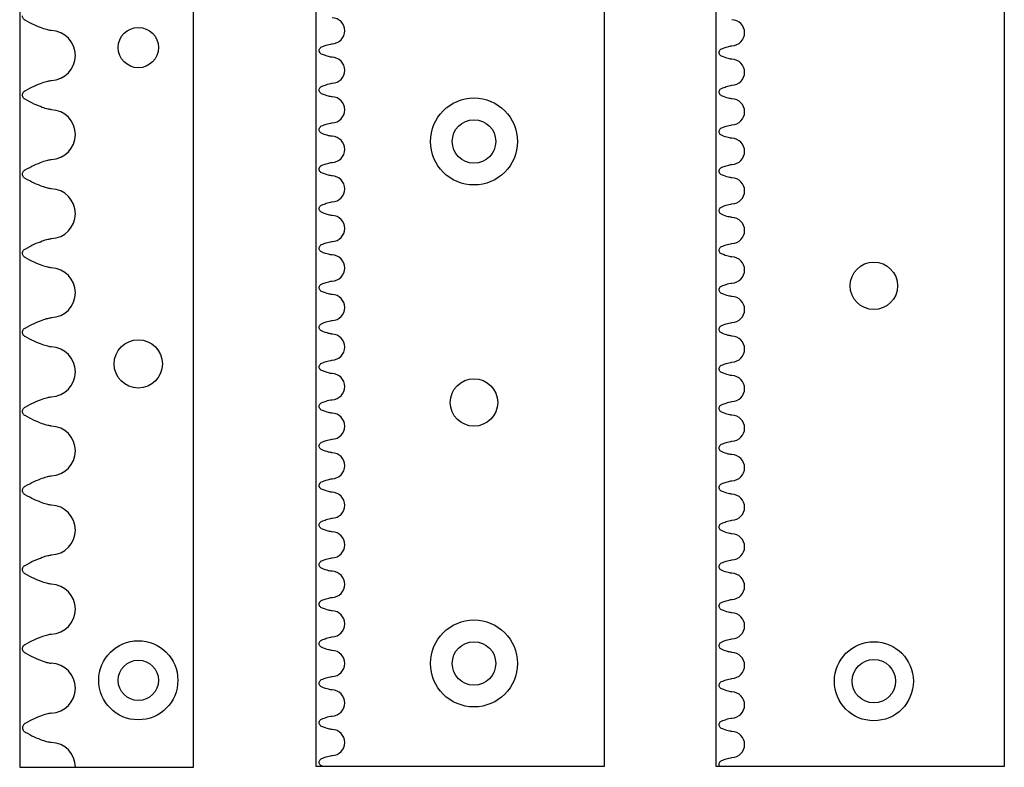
# Model space of a CAD drawing. Header units: millimetres. Extents: x -170 to -37, y -3 to 363.
# Tile 1 of 4: x -162 to -37, y -3 to 91. Entities that reach past the tile are written whole.
import ezdxf

# ---------------------------------------------------------------- set-up
doc = ezdxf.new("R2010")
doc.units = ezdxf.units.MM
doc.layers.get('0').update_dxf_attribs({"linetype": 'CONTINUOUS'})

msp = doc.modelspace()

# ---------------------------------------------------------------- linework, layer by layer
for p, q in [((-37.09, -3.21), (-37.09, 319.54)), ((-139.63, -3.34), (-139.63, 178.66)), ((-87.67, -3.21), (-87.67, 154.79)), ((-154.59, -3.34), (-139.63, -3.34)), ((-123.35, -3.21), (-87.67, -3.21)), ((-73.1, -3.21), (-37.09, -3.21))]:
    msp.add_line(p, q)
for points in [[(-37.09, -3.21), (-37.09, 319.54), (-73.59, 319.54), (-73.59, -3.21)], [(-139.63, 178.66), (-161.63, 178.66), (-161.63, -3.34), (-139.63, -3.34)], [(-124.17, -3.21), (-87.67, -3.21), (-87.67, 154.79), (-124.17, 154.79)]]:
    msp.add_lwpolyline(points, close=True)
for centre, radius in [((-146.63, 87.66), 2.55), ((-146.63, 87.66), 2.55), ((-104.17, 75.79), 5.5), ((-104.17, 75.79), 2.75), ((-53.59, 57.54), 3), ((-53.59, 57.54), 3), ((-146.63, 47.66), 3.05), ((-146.63, 47.66), 3.05), ((-104.17, 42.79), 3), ((-104.17, 42.79), 3), ((-104.17, 9.79), 5.5), ((-146.63, 7.66), 5), ((-104.17, 9.79), 2.75), ((-53.59, 7.54), 5), ((-146.63, 7.66), 2.55), ((-53.59, 7.54), 2.75)]:
    msp.add_circle(centre, radius)
for centre, radius, start, end in [((-122.17, 89.79), 1.65, -88.1989, 88.1989), ((-71.59, 89.54), 1.65, -88.1989, 88.1989), ((-157.74, 86.66), 3.15, -87.9728, 87.9728), ((-122.17, 84.79), 1.65, -88.1989, 88.1989), ((-71.59, 84.54), 1.65, -88.1989, 88.1989), ((-122.17, 79.79), 1.65, -88.1989, 88.1989), ((-71.59, 79.54), 1.65, -88.1989, 88.1989), ((-157.74, 76.66), 3.15, -87.9728, 87.9728), ((-122.17, 74.79), 1.65, -88.1989, 88.1989), ((-71.59, 74.54), 1.65, -88.1989, 88.1989), ((-122.17, 69.79), 1.65, -88.1989, 88.1989), ((-71.59, 69.54), 1.65, -88.1989, 88.1989), ((-157.74, 66.66), 3.15, -87.9728, 87.9728), ((-122.17, 64.79), 1.65, -88.1989, 88.1989), ((-71.59, 64.54), 1.65, -88.1989, 88.1989), ((-122.17, 59.79), 1.65, -88.1989, 88.1989), ((-71.59, 59.54), 1.65, -88.1989, 88.1989), ((-157.74, 56.66), 3.15, -87.9728, 87.9728), ((-122.17, 54.79), 1.65, -88.1989, 88.1989), ((-71.59, 54.54), 1.65, -88.1989, 88.1989), ((-122.17, 49.79), 1.65, -88.1989, 88.1989), ((-71.59, 49.54), 1.65, -88.1989, 88.1989), ((-157.74, 46.66), 3.15, -87.9728, 87.9728), ((-122.17, 44.79), 1.65, -88.1989, 88.1989), ((-71.59, 44.54), 1.65, -88.1989, 88.1989), ((-122.17, 39.79), 1.65, -88.1989, 88.1989), ((-71.59, 39.54), 1.65, -88.1989, 88.1989), ((-157.74, 36.66), 3.15, -87.9728, 87.9728), ((-122.17, 34.79), 1.65, -88.1989, 88.1989), ((-71.59, 34.54), 1.65, -88.1989, 88.1989), ((-122.17, 29.79), 1.65, -88.1989, 88.1989), ((-71.59, 29.54), 1.65, -88.1989, 88.1989), ((-157.74, 26.66), 3.15, -87.9728, 87.9728), ((-122.17, 24.79), 1.65, -88.1989, 88.1989), ((-71.59, 24.54), 1.65, -88.1989, 88.1989), ((-122.17, 19.79), 1.65, -88.1989, 88.1989), ((-71.59, 19.54), 1.65, -88.1989, 88.1989), ((-157.74, 16.66), 3.15, -87.9728, 87.9728), ((-122.17, 14.79), 1.65, -88.1989, 88.1989), ((-71.59, 14.54), 1.65, -88.1989, 88.1989), ((-122.17, 9.79), 1.65, -88.1989, 88.1989), ((-71.59, 9.54), 1.65, -88.1989, 88.1989), ((-157.74, 6.66), 3.15, -87.9728, 87.9728), ((-122.17, 4.79), 1.65, -88.1989, 88.1989), ((-71.59, 4.54), 1.65, -88.1989, 88.1989), ((-122.17, -0.21), 1.65, -88.1989, 88.1989), ((-71.59, -0.46), 1.65, -88.1989, 88.1989), ((-157.74, -3.34), 3.15, 0, 87.9728)]:
    msp.add_arc(centre, radius, start, end)
for points, knots in [([(-160.98, 91.14), (-161.1, 91.21), (-161.24, 91.38), (-161.27, 91.59), (-161.27, 91.66)], [0, 0, 0, 0, 0.3333333, 0.5, 0.5, 0.5, 0.5]), ([(-157.63, 89.81), (-157.68, 89.81), (-157.91, 89.85), (-158.09, 89.89), (-158.27, 89.94), (-158.48, 90), (-158.77, 90.1), (-159.42, 90.33), (-160.14, 90.66), (-160.95, 91.12), (-160.96, 91.13), (-160.97, 91.13), (-160.98, 91.14)], [0.1651063, 0.1651063, 0.1651063, 0.1651063, 0.272017, 0.272017, 0.272017, 0.3870539, 0.3870539, 0.3870539, 0.6482718, 0.6482718, 0.6482718, 0.6510218, 0.6510218, 0.6510218, 0.6510218]), ([(-123.44, 87.75), (-123.34, 87.79), (-123.23, 87.84), (-122.97, 87.93), (-122.74, 88.01), (-122.36, 88.1), (-122.17, 88.13), (-122.15, 88.14)], [0.1376682, 0.1376682, 0.1376682, 0.1376682, 0.1726799, 0.1726799, 0.2171067, 0.2171067, 0.2517889, 0.2517889, 0.2517889, 0.2517889]), ([(-72.86, 87.5), (-72.76, 87.54), (-72.65, 87.59), (-72.39, 87.68), (-72.16, 87.76), (-71.78, 87.85), (-71.59, 87.88), (-71.57, 87.89)], [0.1376682, 0.1376682, 0.1376682, 0.1376682, 0.1726799, 0.1726799, 0.2171067, 0.2171067, 0.2517889, 0.2517889, 0.2517889, 0.2517889]), ([(-122.15, 86.44), (-122.17, 86.44), (-122.4, 86.48), (-122.58, 86.52), (-122.8, 86.58), (-123.11, 86.68), (-123.44, 86.83)], [0.1653912, 0.1653912, 0.1653912, 0.1653912, 0.3065484, 0.3065484, 0.3065484, 0.4815386, 0.4815386, 0.4815386, 0.4815386]), ([(-71.57, 86.19), (-71.59, 86.19), (-71.82, 86.23), (-72, 86.27), (-72.22, 86.33), (-72.53, 86.43), (-72.86, 86.58)], [0.1653912, 0.1653912, 0.1653912, 0.1653912, 0.3065484, 0.3065484, 0.3065484, 0.4815386, 0.4815386, 0.4815386, 0.4815386]), ([(-160.98, 82.18), (-160.97, 82.18), (-160.96, 82.19), (-160.95, 82.19), (-160.14, 82.66), (-159.42, 82.98), (-158.77, 83.21), (-158.48, 83.31), (-158.27, 83.38), (-158.09, 83.42), (-157.91, 83.46), (-157.68, 83.5), (-157.63, 83.51)], [-0.6510218, -0.6510218, -0.6510218, -0.6510218, -0.6482718, -0.6482718, -0.6482718, -0.3870539, -0.3870539, -0.3870539, -0.272017, -0.272017, -0.272017, -0.1651063, -0.1651063, -0.1651063, -0.1651063]), ([(-123.44, 82.75), (-123.34, 82.79), (-123.23, 82.84), (-122.97, 82.93), (-122.74, 83.01), (-122.36, 83.1), (-122.17, 83.13), (-122.15, 83.14)], [0.1376682, 0.1376682, 0.1376682, 0.1376682, 0.1726799, 0.1726799, 0.2171067, 0.2171067, 0.2517889, 0.2517889, 0.2517889, 0.2517889]), ([(-72.86, 82.5), (-72.76, 82.54), (-72.65, 82.59), (-72.39, 82.68), (-72.16, 82.76), (-71.78, 82.85), (-71.59, 82.88), (-71.57, 82.89)], [0.1376682, 0.1376682, 0.1376682, 0.1376682, 0.1726799, 0.1726799, 0.2171067, 0.2171067, 0.2517889, 0.2517889, 0.2517889, 0.2517889]), ([(-161.27, 81.66), (-161.27, 81.73), (-161.24, 81.94), (-161.1, 82.11), (-160.98, 82.18)], [0.5, 0.5, 0.5, 0.5, 0.6666667, 1, 1, 1, 1]), ([(-160.98, 81.14), (-161.1, 81.21), (-161.24, 81.38), (-161.27, 81.59), (-161.27, 81.66)], [0, 0, 0, 0, 0.3333333, 0.5, 0.5, 0.5, 0.5]), ([(-157.63, 79.81), (-157.68, 79.81), (-157.91, 79.85), (-158.09, 79.89), (-158.27, 79.94), (-158.48, 80), (-158.77, 80.1), (-159.42, 80.33), (-160.14, 80.66), (-160.95, 81.12), (-160.96, 81.13), (-160.97, 81.13), (-160.98, 81.14)], [0.1651063, 0.1651063, 0.1651063, 0.1651063, 0.272017, 0.272017, 0.272017, 0.3870539, 0.3870539, 0.3870539, 0.6482718, 0.6482718, 0.6482718, 0.6510218, 0.6510218, 0.6510218, 0.6510218]), ([(-122.15, 81.44), (-122.17, 81.44), (-122.4, 81.48), (-122.58, 81.52), (-122.8, 81.58), (-123.11, 81.68), (-123.44, 81.83)], [0.1653912, 0.1653912, 0.1653912, 0.1653912, 0.3065484, 0.3065484, 0.3065484, 0.4815386, 0.4815386, 0.4815386, 0.4815386]), ([(-71.57, 81.19), (-71.59, 81.19), (-71.82, 81.23), (-72, 81.27), (-72.22, 81.33), (-72.53, 81.43), (-72.86, 81.58)], [0.1653912, 0.1653912, 0.1653912, 0.1653912, 0.3065484, 0.3065484, 0.3065484, 0.4815386, 0.4815386, 0.4815386, 0.4815386]), ([(-123.44, 77.75), (-123.34, 77.79), (-123.23, 77.84), (-122.97, 77.93), (-122.74, 78.01), (-122.36, 78.1), (-122.17, 78.13), (-122.15, 78.14)], [0.1376682, 0.1376682, 0.1376682, 0.1376682, 0.1726799, 0.1726799, 0.2171067, 0.2171067, 0.2517889, 0.2517889, 0.2517889, 0.2517889]), ([(-72.86, 77.5), (-72.76, 77.54), (-72.65, 77.59), (-72.39, 77.68), (-72.16, 77.76), (-71.78, 77.85), (-71.59, 77.88), (-71.57, 77.89)], [0.1376682, 0.1376682, 0.1376682, 0.1376682, 0.1726799, 0.1726799, 0.2171067, 0.2171067, 0.2517889, 0.2517889, 0.2517889, 0.2517889]), ([(-122.15, 76.44), (-122.17, 76.44), (-122.4, 76.48), (-122.58, 76.52), (-122.8, 76.58), (-123.11, 76.68), (-123.44, 76.83)], [0.1653912, 0.1653912, 0.1653912, 0.1653912, 0.3065484, 0.3065484, 0.3065484, 0.4815386, 0.4815386, 0.4815386, 0.4815386]), ([(-71.57, 76.19), (-71.59, 76.19), (-71.82, 76.23), (-72, 76.27), (-72.22, 76.33), (-72.53, 76.43), (-72.86, 76.58)], [0.1653912, 0.1653912, 0.1653912, 0.1653912, 0.3065484, 0.3065484, 0.3065484, 0.4815386, 0.4815386, 0.4815386, 0.4815386]), ([(-160.98, 72.18), (-160.97, 72.18), (-160.96, 72.19), (-160.95, 72.19), (-160.14, 72.66), (-159.42, 72.98), (-158.77, 73.21), (-158.48, 73.31), (-158.27, 73.38), (-158.09, 73.42), (-157.91, 73.46), (-157.68, 73.5), (-157.63, 73.51)], [-0.6510218, -0.6510218, -0.6510218, -0.6510218, -0.6482718, -0.6482718, -0.6482718, -0.3870539, -0.3870539, -0.3870539, -0.272017, -0.272017, -0.272017, -0.1651063, -0.1651063, -0.1651063, -0.1651063]), ([(-123.44, 72.75), (-123.34, 72.79), (-123.23, 72.84), (-122.97, 72.93), (-122.74, 73.01), (-122.36, 73.1), (-122.17, 73.13), (-122.15, 73.14)], [0.1376682, 0.1376682, 0.1376682, 0.1376682, 0.1726799, 0.1726799, 0.2171067, 0.2171067, 0.2517889, 0.2517889, 0.2517889, 0.2517889]), ([(-72.86, 72.5), (-72.76, 72.54), (-72.65, 72.59), (-72.39, 72.68), (-72.16, 72.76), (-71.78, 72.85), (-71.59, 72.88), (-71.57, 72.89)], [0.1376682, 0.1376682, 0.1376682, 0.1376682, 0.1726799, 0.1726799, 0.2171067, 0.2171067, 0.2517889, 0.2517889, 0.2517889, 0.2517889]), ([(-161.27, 71.66), (-161.27, 71.73), (-161.24, 71.94), (-161.1, 72.11), (-160.98, 72.18)], [0.5, 0.5, 0.5, 0.5, 0.6666667, 1, 1, 1, 1]), ([(-160.98, 71.14), (-161.1, 71.21), (-161.24, 71.38), (-161.27, 71.59), (-161.27, 71.66)], [0, 0, 0, 0, 0.3333333, 0.5, 0.5, 0.5, 0.5]), ([(-157.63, 69.81), (-157.68, 69.81), (-157.91, 69.85), (-158.09, 69.89), (-158.27, 69.94), (-158.48, 70), (-158.77, 70.1), (-159.42, 70.33), (-160.14, 70.66), (-160.95, 71.12), (-160.96, 71.13), (-160.97, 71.13), (-160.98, 71.14)], [0.1651063, 0.1651063, 0.1651063, 0.1651063, 0.272017, 0.272017, 0.272017, 0.3870539, 0.3870539, 0.3870539, 0.6482718, 0.6482718, 0.6482718, 0.6510218, 0.6510218, 0.6510218, 0.6510218]), ([(-122.15, 71.44), (-122.17, 71.44), (-122.4, 71.48), (-122.58, 71.52), (-122.8, 71.58), (-123.11, 71.68), (-123.44, 71.83)], [0.1653912, 0.1653912, 0.1653912, 0.1653912, 0.3065484, 0.3065484, 0.3065484, 0.4815386, 0.4815386, 0.4815386, 0.4815386]), ([(-71.57, 71.19), (-71.59, 71.19), (-71.82, 71.23), (-72, 71.27), (-72.22, 71.33), (-72.53, 71.43), (-72.86, 71.58)], [0.1653912, 0.1653912, 0.1653912, 0.1653912, 0.3065484, 0.3065484, 0.3065484, 0.4815386, 0.4815386, 0.4815386, 0.4815386]), ([(-123.44, 67.75), (-123.34, 67.79), (-123.23, 67.84), (-122.97, 67.93), (-122.74, 68.01), (-122.36, 68.1), (-122.17, 68.13), (-122.15, 68.14)], [0.1376682, 0.1376682, 0.1376682, 0.1376682, 0.1726799, 0.1726799, 0.2171067, 0.2171067, 0.2517889, 0.2517889, 0.2517889, 0.2517889]), ([(-72.86, 67.5), (-72.76, 67.54), (-72.65, 67.59), (-72.39, 67.68), (-72.16, 67.76), (-71.78, 67.85), (-71.59, 67.88), (-71.57, 67.89)], [0.1376682, 0.1376682, 0.1376682, 0.1376682, 0.1726799, 0.1726799, 0.2171067, 0.2171067, 0.2517889, 0.2517889, 0.2517889, 0.2517889]), ([(-122.15, 66.44), (-122.17, 66.44), (-122.4, 66.48), (-122.58, 66.52), (-122.8, 66.58), (-123.11, 66.68), (-123.44, 66.83)], [0.1653912, 0.1653912, 0.1653912, 0.1653912, 0.3065484, 0.3065484, 0.3065484, 0.4815386, 0.4815386, 0.4815386, 0.4815386]), ([(-71.57, 66.19), (-71.59, 66.19), (-71.82, 66.23), (-72, 66.27), (-72.22, 66.33), (-72.53, 66.43), (-72.86, 66.58)], [0.1653912, 0.1653912, 0.1653912, 0.1653912, 0.3065484, 0.3065484, 0.3065484, 0.4815386, 0.4815386, 0.4815386, 0.4815386]), ([(-160.98, 62.18), (-160.97, 62.18), (-160.96, 62.19), (-160.95, 62.19), (-160.14, 62.66), (-159.42, 62.98), (-158.77, 63.21), (-158.48, 63.31), (-158.27, 63.38), (-158.09, 63.42), (-157.91, 63.46), (-157.68, 63.5), (-157.63, 63.51)], [-0.6510218, -0.6510218, -0.6510218, -0.6510218, -0.6482718, -0.6482718, -0.6482718, -0.3870539, -0.3870539, -0.3870539, -0.272017, -0.272017, -0.272017, -0.1651063, -0.1651063, -0.1651063, -0.1651063]), ([(-123.44, 62.75), (-123.34, 62.79), (-123.23, 62.84), (-122.97, 62.93), (-122.74, 63.01), (-122.36, 63.1), (-122.17, 63.13), (-122.15, 63.14)], [0.1376682, 0.1376682, 0.1376682, 0.1376682, 0.1726799, 0.1726799, 0.2171067, 0.2171067, 0.2517889, 0.2517889, 0.2517889, 0.2517889]), ([(-72.86, 62.5), (-72.76, 62.54), (-72.65, 62.59), (-72.39, 62.68), (-72.16, 62.76), (-71.78, 62.85), (-71.59, 62.88), (-71.57, 62.89)], [0.1376682, 0.1376682, 0.1376682, 0.1376682, 0.1726799, 0.1726799, 0.2171067, 0.2171067, 0.2517889, 0.2517889, 0.2517889, 0.2517889]), ([(-161.27, 61.66), (-161.27, 61.73), (-161.24, 61.94), (-161.1, 62.11), (-160.98, 62.18)], [0.5, 0.5, 0.5, 0.5, 0.6666667, 1, 1, 1, 1]), ([(-160.98, 61.14), (-161.1, 61.21), (-161.24, 61.38), (-161.27, 61.59), (-161.27, 61.66)], [0, 0, 0, 0, 0.3333333, 0.5, 0.5, 0.5, 0.5]), ([(-157.63, 59.81), (-157.68, 59.81), (-157.91, 59.85), (-158.09, 59.89), (-158.27, 59.94), (-158.48, 60), (-158.77, 60.1), (-159.42, 60.33), (-160.14, 60.66), (-160.95, 61.12), (-160.96, 61.13), (-160.97, 61.13), (-160.98, 61.14)], [0.1651063, 0.1651063, 0.1651063, 0.1651063, 0.272017, 0.272017, 0.272017, 0.3870539, 0.3870539, 0.3870539, 0.6482718, 0.6482718, 0.6482718, 0.6510218, 0.6510218, 0.6510218, 0.6510218]), ([(-122.15, 61.44), (-122.17, 61.44), (-122.4, 61.48), (-122.58, 61.52), (-122.8, 61.58), (-123.11, 61.68), (-123.44, 61.83)], [0.1653912, 0.1653912, 0.1653912, 0.1653912, 0.3065484, 0.3065484, 0.3065484, 0.4815386, 0.4815386, 0.4815386, 0.4815386]), ([(-71.57, 61.19), (-71.59, 61.19), (-71.82, 61.23), (-72, 61.27), (-72.22, 61.33), (-72.53, 61.43), (-72.86, 61.58)], [0.1653912, 0.1653912, 0.1653912, 0.1653912, 0.3065484, 0.3065484, 0.3065484, 0.4815386, 0.4815386, 0.4815386, 0.4815386]), ([(-123.44, 57.75), (-123.34, 57.79), (-123.23, 57.84), (-122.97, 57.93), (-122.74, 58.01), (-122.36, 58.1), (-122.17, 58.13), (-122.15, 58.14)], [0.1376682, 0.1376682, 0.1376682, 0.1376682, 0.1726799, 0.1726799, 0.2171067, 0.2171067, 0.2517889, 0.2517889, 0.2517889, 0.2517889]), ([(-72.86, 57.5), (-72.76, 57.54), (-72.65, 57.59), (-72.39, 57.68), (-72.16, 57.76), (-71.78, 57.85), (-71.59, 57.88), (-71.57, 57.89)], [0.1376682, 0.1376682, 0.1376682, 0.1376682, 0.1726799, 0.1726799, 0.2171067, 0.2171067, 0.2517889, 0.2517889, 0.2517889, 0.2517889]), ([(-122.15, 56.44), (-122.17, 56.44), (-122.4, 56.48), (-122.58, 56.52), (-122.8, 56.58), (-123.11, 56.68), (-123.44, 56.83)], [0.1653912, 0.1653912, 0.1653912, 0.1653912, 0.3065484, 0.3065484, 0.3065484, 0.4815386, 0.4815386, 0.4815386, 0.4815386]), ([(-71.57, 56.19), (-71.59, 56.19), (-71.82, 56.23), (-72, 56.27), (-72.22, 56.33), (-72.53, 56.43), (-72.86, 56.58)], [0.1653912, 0.1653912, 0.1653912, 0.1653912, 0.3065484, 0.3065484, 0.3065484, 0.4815386, 0.4815386, 0.4815386, 0.4815386]), ([(-160.98, 52.18), (-160.97, 52.18), (-160.96, 52.19), (-160.95, 52.19), (-160.14, 52.66), (-159.42, 52.98), (-158.77, 53.21), (-158.48, 53.31), (-158.27, 53.38), (-158.09, 53.42), (-157.91, 53.46), (-157.68, 53.5), (-157.63, 53.51)], [-0.6510218, -0.6510218, -0.6510218, -0.6510218, -0.6482718, -0.6482718, -0.6482718, -0.3870539, -0.3870539, -0.3870539, -0.272017, -0.272017, -0.272017, -0.1651063, -0.1651063, -0.1651063, -0.1651063]), ([(-123.44, 52.75), (-123.34, 52.79), (-123.23, 52.84), (-122.97, 52.93), (-122.74, 53.01), (-122.36, 53.1), (-122.17, 53.13), (-122.15, 53.14)], [0.1376682, 0.1376682, 0.1376682, 0.1376682, 0.1726799, 0.1726799, 0.2171067, 0.2171067, 0.2517889, 0.2517889, 0.2517889, 0.2517889]), ([(-72.86, 52.5), (-72.76, 52.54), (-72.65, 52.59), (-72.39, 52.68), (-72.16, 52.76), (-71.78, 52.85), (-71.59, 52.88), (-71.57, 52.89)], [0.1376682, 0.1376682, 0.1376682, 0.1376682, 0.1726799, 0.1726799, 0.2171067, 0.2171067, 0.2517889, 0.2517889, 0.2517889, 0.2517889]), ([(-161.27, 51.66), (-161.27, 51.73), (-161.24, 51.94), (-161.1, 52.11), (-160.98, 52.18)], [0.5, 0.5, 0.5, 0.5, 0.6666667, 1, 1, 1, 1]), ([(-160.98, 51.14), (-161.1, 51.21), (-161.24, 51.38), (-161.27, 51.59), (-161.27, 51.66)], [0, 0, 0, 0, 0.3333333, 0.5, 0.5, 0.5, 0.5]), ([(-157.63, 49.81), (-157.68, 49.81), (-157.91, 49.85), (-158.09, 49.89), (-158.27, 49.94), (-158.48, 50), (-158.77, 50.1), (-159.42, 50.33), (-160.14, 50.66), (-160.95, 51.12), (-160.96, 51.13), (-160.97, 51.13), (-160.98, 51.14)], [0.1651063, 0.1651063, 0.1651063, 0.1651063, 0.272017, 0.272017, 0.272017, 0.3870539, 0.3870539, 0.3870539, 0.6482718, 0.6482718, 0.6482718, 0.6510218, 0.6510218, 0.6510218, 0.6510218]), ([(-122.15, 51.44), (-122.17, 51.44), (-122.4, 51.48), (-122.58, 51.52), (-122.8, 51.58), (-123.11, 51.68), (-123.44, 51.83)], [0.1653912, 0.1653912, 0.1653912, 0.1653912, 0.3065484, 0.3065484, 0.3065484, 0.4815386, 0.4815386, 0.4815386, 0.4815386]), ([(-71.57, 51.19), (-71.59, 51.19), (-71.82, 51.23), (-72, 51.27), (-72.22, 51.33), (-72.53, 51.43), (-72.86, 51.58)], [0.1653912, 0.1653912, 0.1653912, 0.1653912, 0.3065484, 0.3065484, 0.3065484, 0.4815386, 0.4815386, 0.4815386, 0.4815386]), ([(-123.44, 47.75), (-123.34, 47.79), (-123.23, 47.84), (-122.97, 47.93), (-122.74, 48.01), (-122.36, 48.1), (-122.17, 48.13), (-122.15, 48.14)], [0.1376682, 0.1376682, 0.1376682, 0.1376682, 0.1726799, 0.1726799, 0.2171067, 0.2171067, 0.2517889, 0.2517889, 0.2517889, 0.2517889]), ([(-72.86, 47.5), (-72.76, 47.54), (-72.65, 47.59), (-72.39, 47.68), (-72.16, 47.76), (-71.78, 47.85), (-71.59, 47.88), (-71.57, 47.89)], [0.1376682, 0.1376682, 0.1376682, 0.1376682, 0.1726799, 0.1726799, 0.2171067, 0.2171067, 0.2517889, 0.2517889, 0.2517889, 0.2517889]), ([(-122.15, 46.44), (-122.17, 46.44), (-122.4, 46.48), (-122.58, 46.52), (-122.8, 46.58), (-123.11, 46.68), (-123.44, 46.83)], [0.1653912, 0.1653912, 0.1653912, 0.1653912, 0.3065484, 0.3065484, 0.3065484, 0.4815386, 0.4815386, 0.4815386, 0.4815386]), ([(-71.57, 46.19), (-71.59, 46.19), (-71.82, 46.23), (-72, 46.27), (-72.22, 46.33), (-72.53, 46.43), (-72.86, 46.58)], [0.1653912, 0.1653912, 0.1653912, 0.1653912, 0.3065484, 0.3065484, 0.3065484, 0.4815386, 0.4815386, 0.4815386, 0.4815386]), ([(-160.98, 42.18), (-160.97, 42.18), (-160.96, 42.19), (-160.95, 42.19), (-160.14, 42.66), (-159.42, 42.98), (-158.77, 43.21), (-158.48, 43.31), (-158.27, 43.38), (-158.09, 43.42), (-157.91, 43.46), (-157.68, 43.5), (-157.63, 43.51)], [-0.6510218, -0.6510218, -0.6510218, -0.6510218, -0.6482718, -0.6482718, -0.6482718, -0.3870539, -0.3870539, -0.3870539, -0.272017, -0.272017, -0.272017, -0.1651063, -0.1651063, -0.1651063, -0.1651063]), ([(-123.44, 42.75), (-123.34, 42.79), (-123.23, 42.84), (-122.97, 42.93), (-122.74, 43.01), (-122.36, 43.1), (-122.17, 43.13), (-122.15, 43.14)], [0.1376682, 0.1376682, 0.1376682, 0.1376682, 0.1726799, 0.1726799, 0.2171067, 0.2171067, 0.2517889, 0.2517889, 0.2517889, 0.2517889]), ([(-72.86, 42.5), (-72.76, 42.54), (-72.65, 42.59), (-72.39, 42.68), (-72.16, 42.76), (-71.78, 42.85), (-71.59, 42.88), (-71.57, 42.89)], [0.1376682, 0.1376682, 0.1376682, 0.1376682, 0.1726799, 0.1726799, 0.2171067, 0.2171067, 0.2517889, 0.2517889, 0.2517889, 0.2517889]), ([(-161.27, 41.66), (-161.27, 41.73), (-161.24, 41.94), (-161.1, 42.11), (-160.98, 42.18)], [0.5, 0.5, 0.5, 0.5, 0.6666667, 1, 1, 1, 1]), ([(-160.98, 41.14), (-161.1, 41.21), (-161.24, 41.38), (-161.27, 41.59), (-161.27, 41.66)], [0, 0, 0, 0, 0.3333333, 0.5, 0.5, 0.5, 0.5]), ([(-157.63, 39.81), (-157.68, 39.81), (-157.91, 39.85), (-158.09, 39.89), (-158.27, 39.94), (-158.48, 40), (-158.77, 40.1), (-159.42, 40.33), (-160.14, 40.66), (-160.95, 41.12), (-160.96, 41.13), (-160.97, 41.13), (-160.98, 41.14)], [0.1651063, 0.1651063, 0.1651063, 0.1651063, 0.272017, 0.272017, 0.272017, 0.3870539, 0.3870539, 0.3870539, 0.6482718, 0.6482718, 0.6482718, 0.6510218, 0.6510218, 0.6510218, 0.6510218]), ([(-122.15, 41.44), (-122.17, 41.44), (-122.4, 41.48), (-122.58, 41.52), (-122.8, 41.58), (-123.11, 41.68), (-123.44, 41.83)], [0.1653912, 0.1653912, 0.1653912, 0.1653912, 0.3065484, 0.3065484, 0.3065484, 0.4815386, 0.4815386, 0.4815386, 0.4815386]), ([(-71.57, 41.19), (-71.59, 41.19), (-71.82, 41.23), (-72, 41.27), (-72.22, 41.33), (-72.53, 41.43), (-72.86, 41.58)], [0.1653912, 0.1653912, 0.1653912, 0.1653912, 0.3065484, 0.3065484, 0.3065484, 0.4815386, 0.4815386, 0.4815386, 0.4815386]), ([(-123.44, 37.75), (-123.34, 37.79), (-123.23, 37.84), (-122.97, 37.93), (-122.74, 38.01), (-122.36, 38.1), (-122.17, 38.13), (-122.15, 38.14)], [0.1376682, 0.1376682, 0.1376682, 0.1376682, 0.1726799, 0.1726799, 0.2171067, 0.2171067, 0.2517889, 0.2517889, 0.2517889, 0.2517889]), ([(-72.86, 37.5), (-72.76, 37.54), (-72.65, 37.59), (-72.39, 37.68), (-72.16, 37.76), (-71.78, 37.85), (-71.59, 37.88), (-71.57, 37.89)], [0.1376682, 0.1376682, 0.1376682, 0.1376682, 0.1726799, 0.1726799, 0.2171067, 0.2171067, 0.2517889, 0.2517889, 0.2517889, 0.2517889]), ([(-122.15, 36.44), (-122.17, 36.44), (-122.4, 36.48), (-122.58, 36.52), (-122.8, 36.58), (-123.11, 36.68), (-123.44, 36.83)], [0.1653912, 0.1653912, 0.1653912, 0.1653912, 0.3065484, 0.3065484, 0.3065484, 0.4815386, 0.4815386, 0.4815386, 0.4815386]), ([(-71.57, 36.19), (-71.59, 36.19), (-71.82, 36.23), (-72, 36.27), (-72.22, 36.33), (-72.53, 36.43), (-72.86, 36.58)], [0.1653912, 0.1653912, 0.1653912, 0.1653912, 0.3065484, 0.3065484, 0.3065484, 0.4815386, 0.4815386, 0.4815386, 0.4815386]), ([(-160.98, 32.18), (-160.97, 32.18), (-160.96, 32.19), (-160.95, 32.19), (-160.14, 32.66), (-159.42, 32.98), (-158.77, 33.21), (-158.48, 33.31), (-158.27, 33.38), (-158.09, 33.42), (-157.91, 33.46), (-157.68, 33.5), (-157.63, 33.51)], [-0.6510218, -0.6510218, -0.6510218, -0.6510218, -0.6482718, -0.6482718, -0.6482718, -0.3870539, -0.3870539, -0.3870539, -0.272017, -0.272017, -0.272017, -0.1651063, -0.1651063, -0.1651063, -0.1651063]), ([(-123.44, 32.75), (-123.34, 32.79), (-123.23, 32.84), (-122.97, 32.93), (-122.74, 33.01), (-122.36, 33.1), (-122.17, 33.13), (-122.15, 33.14)], [0.1376682, 0.1376682, 0.1376682, 0.1376682, 0.1726799, 0.1726799, 0.2171067, 0.2171067, 0.2517889, 0.2517889, 0.2517889, 0.2517889]), ([(-72.86, 32.5), (-72.76, 32.54), (-72.65, 32.59), (-72.39, 32.68), (-72.16, 32.76), (-71.78, 32.85), (-71.59, 32.88), (-71.57, 32.89)], [0.1376682, 0.1376682, 0.1376682, 0.1376682, 0.1726799, 0.1726799, 0.2171067, 0.2171067, 0.2517889, 0.2517889, 0.2517889, 0.2517889]), ([(-161.27, 31.66), (-161.27, 31.73), (-161.24, 31.94), (-161.1, 32.11), (-160.98, 32.18)], [0.5, 0.5, 0.5, 0.5, 0.6666667, 1, 1, 1, 1]), ([(-160.98, 31.14), (-161.1, 31.21), (-161.24, 31.38), (-161.27, 31.59), (-161.27, 31.66)], [0, 0, 0, 0, 0.3333333, 0.5, 0.5, 0.5, 0.5]), ([(-157.63, 29.81), (-157.68, 29.81), (-157.91, 29.85), (-158.09, 29.89), (-158.27, 29.94), (-158.48, 30), (-158.77, 30.1), (-159.42, 30.33), (-160.14, 30.66), (-160.95, 31.12), (-160.96, 31.13), (-160.97, 31.13), (-160.98, 31.14)], [0.1651063, 0.1651063, 0.1651063, 0.1651063, 0.272017, 0.272017, 0.272017, 0.3870539, 0.3870539, 0.3870539, 0.6482718, 0.6482718, 0.6482718, 0.6510218, 0.6510218, 0.6510218, 0.6510218]), ([(-122.15, 31.44), (-122.17, 31.44), (-122.4, 31.48), (-122.58, 31.52), (-122.8, 31.58), (-123.11, 31.68), (-123.44, 31.83)], [0.1653912, 0.1653912, 0.1653912, 0.1653912, 0.3065484, 0.3065484, 0.3065484, 0.4815386, 0.4815386, 0.4815386, 0.4815386]), ([(-71.57, 31.19), (-71.59, 31.19), (-71.82, 31.23), (-72, 31.27), (-72.22, 31.33), (-72.53, 31.43), (-72.86, 31.58)], [0.1653912, 0.1653912, 0.1653912, 0.1653912, 0.3065484, 0.3065484, 0.3065484, 0.4815386, 0.4815386, 0.4815386, 0.4815386]), ([(-123.44, 27.75), (-123.34, 27.79), (-123.23, 27.84), (-122.97, 27.93), (-122.74, 28.01), (-122.36, 28.1), (-122.17, 28.13), (-122.15, 28.14)], [0.1376682, 0.1376682, 0.1376682, 0.1376682, 0.1726799, 0.1726799, 0.2171067, 0.2171067, 0.2517889, 0.2517889, 0.2517889, 0.2517889]), ([(-72.86, 27.5), (-72.76, 27.54), (-72.65, 27.59), (-72.39, 27.68), (-72.16, 27.76), (-71.78, 27.85), (-71.59, 27.88), (-71.57, 27.89)], [0.1376682, 0.1376682, 0.1376682, 0.1376682, 0.1726799, 0.1726799, 0.2171067, 0.2171067, 0.2517889, 0.2517889, 0.2517889, 0.2517889]), ([(-122.15, 26.44), (-122.17, 26.44), (-122.4, 26.48), (-122.58, 26.52), (-122.8, 26.58), (-123.11, 26.68), (-123.44, 26.83)], [0.1653912, 0.1653912, 0.1653912, 0.1653912, 0.3065484, 0.3065484, 0.3065484, 0.4815386, 0.4815386, 0.4815386, 0.4815386]), ([(-71.57, 26.19), (-71.59, 26.19), (-71.82, 26.23), (-72, 26.27), (-72.22, 26.33), (-72.53, 26.43), (-72.86, 26.58)], [0.1653912, 0.1653912, 0.1653912, 0.1653912, 0.3065484, 0.3065484, 0.3065484, 0.4815386, 0.4815386, 0.4815386, 0.4815386]), ([(-160.98, 22.18), (-160.97, 22.18), (-160.96, 22.19), (-160.95, 22.19), (-160.14, 22.66), (-159.42, 22.98), (-158.77, 23.21), (-158.48, 23.31), (-158.27, 23.38), (-158.09, 23.42), (-157.91, 23.46), (-157.68, 23.5), (-157.63, 23.51)], [-0.6510218, -0.6510218, -0.6510218, -0.6510218, -0.6482718, -0.6482718, -0.6482718, -0.3870539, -0.3870539, -0.3870539, -0.272017, -0.272017, -0.272017, -0.1651063, -0.1651063, -0.1651063, -0.1651063]), ([(-123.44, 22.75), (-123.34, 22.79), (-123.23, 22.84), (-122.97, 22.93), (-122.74, 23.01), (-122.36, 23.1), (-122.17, 23.13), (-122.15, 23.14)], [0.1376682, 0.1376682, 0.1376682, 0.1376682, 0.1726799, 0.1726799, 0.2171067, 0.2171067, 0.2517889, 0.2517889, 0.2517889, 0.2517889]), ([(-72.86, 22.5), (-72.76, 22.54), (-72.65, 22.59), (-72.39, 22.68), (-72.16, 22.76), (-71.78, 22.85), (-71.59, 22.88), (-71.57, 22.89)], [0.1376682, 0.1376682, 0.1376682, 0.1376682, 0.1726799, 0.1726799, 0.2171067, 0.2171067, 0.2517889, 0.2517889, 0.2517889, 0.2517889]), ([(-161.27, 21.66), (-161.27, 21.73), (-161.24, 21.94), (-161.1, 22.11), (-160.98, 22.18)], [0.5, 0.5, 0.5, 0.5, 0.6666667, 1, 1, 1, 1]), ([(-160.98, 21.14), (-161.1, 21.21), (-161.24, 21.38), (-161.27, 21.59), (-161.27, 21.66)], [0, 0, 0, 0, 0.3333333, 0.5, 0.5, 0.5, 0.5]), ([(-122.15, 21.44), (-122.17, 21.44), (-122.4, 21.48), (-122.58, 21.52), (-122.8, 21.58), (-123.11, 21.68), (-123.44, 21.83)], [0.1653912, 0.1653912, 0.1653912, 0.1653912, 0.3065484, 0.3065484, 0.3065484, 0.4815386, 0.4815386, 0.4815386, 0.4815386]), ([(-71.57, 21.19), (-71.59, 21.19), (-71.82, 21.23), (-72, 21.27), (-72.22, 21.33), (-72.53, 21.43), (-72.86, 21.58)], [0.1653912, 0.1653912, 0.1653912, 0.1653912, 0.3065484, 0.3065484, 0.3065484, 0.4815386, 0.4815386, 0.4815386, 0.4815386]), ([(-157.63, 19.81), (-157.68, 19.81), (-157.91, 19.85), (-158.09, 19.89), (-158.27, 19.94), (-158.48, 20), (-158.77, 20.1), (-159.42, 20.33), (-160.14, 20.66), (-160.95, 21.12), (-160.96, 21.13), (-160.97, 21.13), (-160.98, 21.14)], [0.1651063, 0.1651063, 0.1651063, 0.1651063, 0.272017, 0.272017, 0.272017, 0.3870539, 0.3870539, 0.3870539, 0.6482718, 0.6482718, 0.6482718, 0.6510218, 0.6510218, 0.6510218, 0.6510218]), ([(-123.44, 17.75), (-123.34, 17.79), (-123.23, 17.84), (-122.97, 17.93), (-122.74, 18.01), (-122.36, 18.1), (-122.17, 18.13), (-122.15, 18.14)], [0.1376682, 0.1376682, 0.1376682, 0.1376682, 0.1726799, 0.1726799, 0.2171067, 0.2171067, 0.2517889, 0.2517889, 0.2517889, 0.2517889]), ([(-72.86, 17.5), (-72.76, 17.54), (-72.65, 17.59), (-72.39, 17.68), (-72.16, 17.76), (-71.78, 17.85), (-71.59, 17.88), (-71.57, 17.89)], [0.1376682, 0.1376682, 0.1376682, 0.1376682, 0.1726799, 0.1726799, 0.2171067, 0.2171067, 0.2517889, 0.2517889, 0.2517889, 0.2517889]), ([(-122.15, 16.44), (-122.17, 16.44), (-122.4, 16.48), (-122.58, 16.52), (-122.8, 16.58), (-123.11, 16.68), (-123.44, 16.83)], [0.1653912, 0.1653912, 0.1653912, 0.1653912, 0.3065484, 0.3065484, 0.3065484, 0.4815386, 0.4815386, 0.4815386, 0.4815386]), ([(-71.57, 16.19), (-71.59, 16.19), (-71.82, 16.23), (-72, 16.27), (-72.22, 16.33), (-72.53, 16.43), (-72.86, 16.58)], [0.1653912, 0.1653912, 0.1653912, 0.1653912, 0.3065484, 0.3065484, 0.3065484, 0.4815386, 0.4815386, 0.4815386, 0.4815386]), ([(-160.98, 12.18), (-160.97, 12.18), (-160.96, 12.19), (-160.95, 12.19), (-160.14, 12.66), (-159.42, 12.98), (-158.77, 13.21), (-158.48, 13.31), (-158.27, 13.38), (-158.09, 13.42), (-157.91, 13.46), (-157.68, 13.5), (-157.63, 13.51)], [-0.6510218, -0.6510218, -0.6510218, -0.6510218, -0.6482718, -0.6482718, -0.6482718, -0.3870539, -0.3870539, -0.3870539, -0.272017, -0.272017, -0.272017, -0.1651063, -0.1651063, -0.1651063, -0.1651063]), ([(-123.44, 12.75), (-123.34, 12.79), (-123.23, 12.84), (-122.97, 12.93), (-122.74, 13.01), (-122.36, 13.1), (-122.17, 13.13), (-122.15, 13.14)], [0.1376682, 0.1376682, 0.1376682, 0.1376682, 0.1726799, 0.1726799, 0.2171067, 0.2171067, 0.2517889, 0.2517889, 0.2517889, 0.2517889]), ([(-72.86, 12.5), (-72.76, 12.54), (-72.65, 12.59), (-72.39, 12.68), (-72.16, 12.76), (-71.78, 12.85), (-71.59, 12.88), (-71.57, 12.89)], [0.1376682, 0.1376682, 0.1376682, 0.1376682, 0.1726799, 0.1726799, 0.2171067, 0.2171067, 0.2517889, 0.2517889, 0.2517889, 0.2517889]), ([(-161.27, 11.66), (-161.27, 11.73), (-161.24, 11.94), (-161.1, 12.11), (-160.98, 12.18)], [0.5, 0.5, 0.5, 0.5, 0.6666667, 1, 1, 1, 1]), ([(-160.98, 11.14), (-161.1, 11.21), (-161.24, 11.38), (-161.27, 11.59), (-161.27, 11.66)], [0, 0, 0, 0, 0.3333333, 0.5, 0.5, 0.5, 0.5]), ([(-122.15, 11.44), (-122.17, 11.44), (-122.4, 11.48), (-122.58, 11.52), (-122.8, 11.58), (-123.11, 11.68), (-123.44, 11.83)], [0.1653912, 0.1653912, 0.1653912, 0.1653912, 0.3065484, 0.3065484, 0.3065484, 0.4815386, 0.4815386, 0.4815386, 0.4815386]), ([(-71.57, 11.19), (-71.59, 11.19), (-71.82, 11.23), (-72, 11.27), (-72.22, 11.33), (-72.53, 11.43), (-72.86, 11.58)], [0.1653912, 0.1653912, 0.1653912, 0.1653912, 0.3065484, 0.3065484, 0.3065484, 0.4815386, 0.4815386, 0.4815386, 0.4815386]), ([(-160.98, 11.14), (-160.97, 11.13), (-160.96, 11.13), (-160.95, 11.12), (-160.14, 10.66), (-159.42, 10.33), (-158.77, 10.1), (-158.48, 10), (-158.27, 9.94), (-158.09, 9.89), (-157.91, 9.85), (-157.68, 9.81), (-157.63, 9.81)], [-0.6510218, -0.6510218, -0.6510218, -0.6510218, -0.6482718, -0.6482718, -0.6482718, -0.3870539, -0.3870539, -0.3870539, -0.272017, -0.272017, -0.272017, -0.1651063, -0.1651063, -0.1651063, -0.1651063]), ([(-123.44, 7.75), (-123.34, 7.79), (-123.23, 7.84), (-122.97, 7.93), (-122.74, 8.01), (-122.36, 8.1), (-122.17, 8.13), (-122.15, 8.14)], [0.1376682, 0.1376682, 0.1376682, 0.1376682, 0.1726799, 0.1726799, 0.2171067, 0.2171067, 0.2517889, 0.2517889, 0.2517889, 0.2517889]), ([(-72.86, 7.5), (-72.76, 7.54), (-72.65, 7.59), (-72.39, 7.68), (-72.16, 7.76), (-71.78, 7.85), (-71.59, 7.88), (-71.57, 7.89)], [0.1376682, 0.1376682, 0.1376682, 0.1376682, 0.1726799, 0.1726799, 0.2171067, 0.2171067, 0.2517889, 0.2517889, 0.2517889, 0.2517889]), ([(-122.15, 6.44), (-122.17, 6.44), (-122.4, 6.48), (-122.58, 6.52), (-122.8, 6.58), (-123.11, 6.68), (-123.44, 6.83)], [0.1653912, 0.1653912, 0.1653912, 0.1653912, 0.3065484, 0.3065484, 0.3065484, 0.4815386, 0.4815386, 0.4815386, 0.4815386]), ([(-71.57, 6.19), (-71.59, 6.19), (-71.82, 6.23), (-72, 6.27), (-72.22, 6.33), (-72.53, 6.43), (-72.86, 6.58)], [0.1653912, 0.1653912, 0.1653912, 0.1653912, 0.3065484, 0.3065484, 0.3065484, 0.4815386, 0.4815386, 0.4815386, 0.4815386]), ([(-157.63, 3.51), (-157.68, 3.5), (-157.91, 3.46), (-158.09, 3.42), (-158.27, 3.38), (-158.48, 3.31), (-158.77, 3.21), (-159.42, 2.98), (-160.14, 2.66), (-160.95, 2.19), (-160.96, 2.19), (-160.97, 2.18), (-160.98, 2.18)], [0.1651063, 0.1651063, 0.1651063, 0.1651063, 0.272017, 0.272017, 0.272017, 0.3870539, 0.3870539, 0.3870539, 0.6482718, 0.6482718, 0.6482718, 0.6510218, 0.6510218, 0.6510218, 0.6510218]), ([(-123.44, 2.75), (-123.34, 2.79), (-123.23, 2.84), (-122.97, 2.93), (-122.74, 3.01), (-122.36, 3.1), (-122.17, 3.13), (-122.15, 3.14)], [0.1376682, 0.1376682, 0.1376682, 0.1376682, 0.1726799, 0.1726799, 0.2171067, 0.2171067, 0.2517889, 0.2517889, 0.2517889, 0.2517889]), ([(-72.86, 2.5), (-72.76, 2.54), (-72.65, 2.59), (-72.39, 2.68), (-72.16, 2.76), (-71.78, 2.85), (-71.59, 2.88), (-71.57, 2.89)], [0.1376682, 0.1376682, 0.1376682, 0.1376682, 0.1726799, 0.1726799, 0.2171067, 0.2171067, 0.2517889, 0.2517889, 0.2517889, 0.2517889]), ([(-122.15, 1.44), (-122.17, 1.44), (-122.4, 1.48), (-122.58, 1.52), (-122.8, 1.58), (-123.11, 1.68), (-123.44, 1.83)], [0.1653912, 0.1653912, 0.1653912, 0.1653912, 0.3065484, 0.3065484, 0.3065484, 0.4815386, 0.4815386, 0.4815386, 0.4815386]), ([(-71.57, 1.19), (-71.59, 1.19), (-71.82, 1.23), (-72, 1.27), (-72.22, 1.33), (-72.53, 1.43), (-72.86, 1.58)], [0.1653912, 0.1653912, 0.1653912, 0.1653912, 0.3065484, 0.3065484, 0.3065484, 0.4815386, 0.4815386, 0.4815386, 0.4815386]), ([(-160.98, 1.14), (-160.97, 1.13), (-160.96, 1.13), (-160.95, 1.12), (-160.14, 0.66), (-159.42, 0.33), (-158.77, 0.1), (-158.48, 0), (-158.27, -0.06), (-158.09, -0.11), (-157.91, -0.15), (-157.68, -0.19), (-157.63, -0.19)], [-0.6510218, -0.6510218, -0.6510218, -0.6510218, -0.6482718, -0.6482718, -0.6482718, -0.3870539, -0.3870539, -0.3870539, -0.272017, -0.272017, -0.272017, -0.1651063, -0.1651063, -0.1651063, -0.1651063]), ([(-123.44, -2.25), (-123.34, -2.21), (-123.23, -2.16), (-122.97, -2.07), (-122.74, -1.99), (-122.36, -1.9), (-122.17, -1.87), (-122.15, -1.86)], [0.1376682, 0.1376682, 0.1376682, 0.1376682, 0.1726799, 0.1726799, 0.2171067, 0.2171067, 0.2517889, 0.2517889, 0.2517889, 0.2517889]), ([(-72.86, -2.5), (-72.76, -2.46), (-72.65, -2.41), (-72.39, -2.32), (-72.16, -2.24), (-71.78, -2.15), (-71.59, -2.12), (-71.57, -2.11)], [0.1376682, 0.1376682, 0.1376682, 0.1376682, 0.1726799, 0.1726799, 0.2171067, 0.2171067, 0.2517889, 0.2517889, 0.2517889, 0.2517889]), ([(-73.1, -3.21), (-73.12, -3.19), (-73.18, -3.06), (-73.18, -2.75), (-72.99, -2.55), (-72.86, -2.5)], [-0.722767, -0.722767, -0.722767, -0.722767, -0.6666667, -0.3333333, 0, 0, 0, 0])]:
    msp.add_open_spline(points, degree=3, knots=knots)
for points in [[(-123.44, 86.83), (-123.56, 86.88), (-123.76, 87.07), (-123.76, 87.5), (-123.56, 87.7), (-123.44, 87.75)], [(-122.15, 88.14), (-122.14, 88.14), (-122.13, 88.14), (-122.12, 88.14)], [(-72.86, 86.58), (-72.99, 86.63), (-73.18, 86.82), (-73.18, 87.25), (-72.99, 87.45), (-72.86, 87.5)], [(-71.57, 87.89), (-71.56, 87.89), (-71.55, 87.89), (-71.54, 87.89)], [(-122.12, 86.44), (-122.13, 86.44), (-122.14, 86.44), (-122.15, 86.44)], [(-71.54, 86.19), (-71.55, 86.19), (-71.56, 86.19), (-71.57, 86.19)], [(-123.44, 81.83), (-123.56, 81.88), (-123.76, 82.07), (-123.76, 82.5), (-123.56, 82.7), (-123.44, 82.75)], [(-122.15, 83.14), (-122.14, 83.14), (-122.13, 83.14), (-122.12, 83.14)], [(-72.86, 81.58), (-72.99, 81.63), (-73.18, 81.82), (-73.18, 82.25), (-72.99, 82.45), (-72.86, 82.5)], [(-71.57, 82.89), (-71.56, 82.89), (-71.55, 82.89), (-71.54, 82.89)], [(-122.12, 81.44), (-122.13, 81.44), (-122.14, 81.44), (-122.15, 81.44)], [(-71.54, 81.19), (-71.55, 81.19), (-71.56, 81.19), (-71.57, 81.19)], [(-123.44, 76.83), (-123.56, 76.88), (-123.76, 77.07), (-123.76, 77.5), (-123.56, 77.7), (-123.44, 77.75)], [(-122.15, 78.14), (-122.14, 78.14), (-122.13, 78.14), (-122.12, 78.14)], [(-72.86, 76.58), (-72.99, 76.63), (-73.18, 76.82), (-73.18, 77.25), (-72.99, 77.45), (-72.86, 77.5)], [(-71.57, 77.89), (-71.56, 77.89), (-71.55, 77.89), (-71.54, 77.89)], [(-122.12, 76.44), (-122.13, 76.44), (-122.14, 76.44), (-122.15, 76.44)], [(-71.54, 76.19), (-71.55, 76.19), (-71.56, 76.19), (-71.57, 76.19)], [(-123.44, 71.83), (-123.56, 71.88), (-123.76, 72.07), (-123.76, 72.5), (-123.56, 72.7), (-123.44, 72.75)], [(-122.15, 73.14), (-122.14, 73.14), (-122.13, 73.14), (-122.12, 73.14)], [(-72.86, 71.58), (-72.99, 71.63), (-73.18, 71.82), (-73.18, 72.25), (-72.99, 72.45), (-72.86, 72.5)], [(-71.57, 72.89), (-71.56, 72.89), (-71.55, 72.89), (-71.54, 72.89)], [(-122.12, 71.44), (-122.13, 71.44), (-122.14, 71.44), (-122.15, 71.44)], [(-71.54, 71.19), (-71.55, 71.19), (-71.56, 71.19), (-71.57, 71.19)], [(-123.44, 66.83), (-123.56, 66.88), (-123.76, 67.07), (-123.76, 67.5), (-123.56, 67.7), (-123.44, 67.75)], [(-122.15, 68.14), (-122.14, 68.14), (-122.13, 68.14), (-122.12, 68.14)], [(-72.86, 66.58), (-72.99, 66.63), (-73.18, 66.82), (-73.18, 67.25), (-72.99, 67.45), (-72.86, 67.5)], [(-71.57, 67.89), (-71.56, 67.89), (-71.55, 67.89), (-71.54, 67.89)], [(-122.12, 66.44), (-122.13, 66.44), (-122.14, 66.44), (-122.15, 66.44)], [(-71.54, 66.19), (-71.55, 66.19), (-71.56, 66.19), (-71.57, 66.19)], [(-123.44, 61.83), (-123.56, 61.88), (-123.76, 62.07), (-123.76, 62.5), (-123.56, 62.7), (-123.44, 62.75)], [(-122.15, 63.14), (-122.14, 63.14), (-122.13, 63.14), (-122.12, 63.14)], [(-72.86, 61.58), (-72.99, 61.63), (-73.18, 61.82), (-73.18, 62.25), (-72.99, 62.45), (-72.86, 62.5)], [(-71.57, 62.89), (-71.56, 62.89), (-71.55, 62.89), (-71.54, 62.89)], [(-122.12, 61.44), (-122.13, 61.44), (-122.14, 61.44), (-122.15, 61.44)], [(-71.54, 61.19), (-71.55, 61.19), (-71.56, 61.19), (-71.57, 61.19)], [(-123.44, 56.83), (-123.56, 56.88), (-123.76, 57.07), (-123.76, 57.5), (-123.56, 57.7), (-123.44, 57.75)], [(-122.15, 58.14), (-122.14, 58.14), (-122.13, 58.14), (-122.12, 58.14)], [(-72.86, 56.58), (-72.99, 56.63), (-73.18, 56.82), (-73.18, 57.25), (-72.99, 57.45), (-72.86, 57.5)], [(-71.57, 57.89), (-71.56, 57.89), (-71.55, 57.89), (-71.54, 57.89)], [(-122.12, 56.44), (-122.13, 56.44), (-122.14, 56.44), (-122.15, 56.44)], [(-71.54, 56.19), (-71.55, 56.19), (-71.56, 56.19), (-71.57, 56.19)], [(-123.44, 51.83), (-123.56, 51.88), (-123.76, 52.07), (-123.76, 52.5), (-123.56, 52.7), (-123.44, 52.75)], [(-122.15, 53.14), (-122.14, 53.14), (-122.13, 53.14), (-122.12, 53.14)], [(-72.86, 51.58), (-72.99, 51.63), (-73.18, 51.82), (-73.18, 52.25), (-72.99, 52.45), (-72.86, 52.5)], [(-71.57, 52.89), (-71.56, 52.89), (-71.55, 52.89), (-71.54, 52.89)], [(-122.12, 51.44), (-122.13, 51.44), (-122.14, 51.44), (-122.15, 51.44)], [(-71.54, 51.19), (-71.55, 51.19), (-71.56, 51.19), (-71.57, 51.19)], [(-123.44, 46.83), (-123.56, 46.88), (-123.76, 47.07), (-123.76, 47.5), (-123.56, 47.7), (-123.44, 47.75)], [(-122.15, 48.14), (-122.14, 48.14), (-122.13, 48.14), (-122.12, 48.14)], [(-72.86, 46.58), (-72.99, 46.63), (-73.18, 46.82), (-73.18, 47.25), (-72.99, 47.45), (-72.86, 47.5)], [(-71.57, 47.89), (-71.56, 47.89), (-71.55, 47.89), (-71.54, 47.89)], [(-122.12, 46.44), (-122.13, 46.44), (-122.14, 46.44), (-122.15, 46.44)], [(-71.54, 46.19), (-71.55, 46.19), (-71.56, 46.19), (-71.57, 46.19)], [(-123.44, 41.83), (-123.56, 41.88), (-123.76, 42.07), (-123.76, 42.5), (-123.56, 42.7), (-123.44, 42.75)], [(-122.15, 43.14), (-122.14, 43.14), (-122.13, 43.14), (-122.12, 43.14)], [(-72.86, 41.58), (-72.99, 41.63), (-73.18, 41.82), (-73.18, 42.25), (-72.99, 42.45), (-72.86, 42.5)], [(-71.57, 42.89), (-71.56, 42.89), (-71.55, 42.89), (-71.54, 42.89)], [(-122.12, 41.44), (-122.13, 41.44), (-122.14, 41.44), (-122.15, 41.44)], [(-71.54, 41.19), (-71.55, 41.19), (-71.56, 41.19), (-71.57, 41.19)], [(-123.44, 36.83), (-123.56, 36.88), (-123.76, 37.07), (-123.76, 37.5), (-123.56, 37.7), (-123.44, 37.75)], [(-122.15, 38.14), (-122.14, 38.14), (-122.13, 38.14), (-122.12, 38.14)], [(-72.86, 36.58), (-72.99, 36.63), (-73.18, 36.82), (-73.18, 37.25), (-72.99, 37.45), (-72.86, 37.5)], [(-71.57, 37.89), (-71.56, 37.89), (-71.55, 37.89), (-71.54, 37.89)], [(-122.12, 36.44), (-122.13, 36.44), (-122.14, 36.44), (-122.15, 36.44)], [(-71.54, 36.19), (-71.55, 36.19), (-71.56, 36.19), (-71.57, 36.19)], [(-123.44, 31.83), (-123.56, 31.88), (-123.76, 32.07), (-123.76, 32.5), (-123.56, 32.7), (-123.44, 32.75)], [(-122.15, 33.14), (-122.14, 33.14), (-122.13, 33.14), (-122.12, 33.14)], [(-72.86, 31.58), (-72.99, 31.63), (-73.18, 31.82), (-73.18, 32.25), (-72.99, 32.45), (-72.86, 32.5)], [(-71.57, 32.89), (-71.56, 32.89), (-71.55, 32.89), (-71.54, 32.89)], [(-122.12, 31.44), (-122.13, 31.44), (-122.14, 31.44), (-122.15, 31.44)], [(-71.54, 31.19), (-71.55, 31.19), (-71.56, 31.19), (-71.57, 31.19)], [(-123.44, 26.83), (-123.56, 26.88), (-123.76, 27.07), (-123.76, 27.5), (-123.56, 27.7), (-123.44, 27.75)], [(-122.15, 28.14), (-122.14, 28.14), (-122.13, 28.14), (-122.12, 28.14)], [(-72.86, 26.58), (-72.99, 26.63), (-73.18, 26.82), (-73.18, 27.25), (-72.99, 27.45), (-72.86, 27.5)], [(-71.57, 27.89), (-71.56, 27.89), (-71.55, 27.89), (-71.54, 27.89)], [(-122.12, 26.44), (-122.13, 26.44), (-122.14, 26.44), (-122.15, 26.44)], [(-71.54, 26.19), (-71.55, 26.19), (-71.56, 26.19), (-71.57, 26.19)], [(-123.44, 21.83), (-123.56, 21.88), (-123.76, 22.07), (-123.76, 22.5), (-123.56, 22.7), (-123.44, 22.75)], [(-122.15, 23.14), (-122.14, 23.14), (-122.13, 23.14), (-122.12, 23.14)], [(-72.86, 21.58), (-72.99, 21.63), (-73.18, 21.82), (-73.18, 22.25), (-72.99, 22.45), (-72.86, 22.5)], [(-71.57, 22.89), (-71.56, 22.89), (-71.55, 22.89), (-71.54, 22.89)], [(-122.12, 21.44), (-122.13, 21.44), (-122.14, 21.44), (-122.15, 21.44)], [(-71.54, 21.19), (-71.55, 21.19), (-71.56, 21.19), (-71.57, 21.19)], [(-123.44, 16.83), (-123.56, 16.88), (-123.76, 17.07), (-123.76, 17.5), (-123.56, 17.7), (-123.44, 17.75)], [(-122.15, 18.14), (-122.14, 18.14), (-122.13, 18.14), (-122.12, 18.14)], [(-72.86, 16.58), (-72.99, 16.63), (-73.18, 16.82), (-73.18, 17.25), (-72.99, 17.45), (-72.86, 17.5)], [(-71.57, 17.89), (-71.56, 17.89), (-71.55, 17.89), (-71.54, 17.89)], [(-122.12, 16.44), (-122.13, 16.44), (-122.14, 16.44), (-122.15, 16.44)], [(-71.54, 16.19), (-71.55, 16.19), (-71.56, 16.19), (-71.57, 16.19)], [(-123.44, 11.83), (-123.56, 11.88), (-123.76, 12.07), (-123.76, 12.5), (-123.56, 12.7), (-123.44, 12.75)], [(-122.15, 13.14), (-122.14, 13.14), (-122.13, 13.14), (-122.12, 13.14)], [(-72.86, 11.58), (-72.99, 11.63), (-73.18, 11.82), (-73.18, 12.25), (-72.99, 12.45), (-72.86, 12.5)], [(-71.57, 12.89), (-71.56, 12.89), (-71.55, 12.89), (-71.54, 12.89)], [(-122.12, 11.44), (-122.13, 11.44), (-122.14, 11.44), (-122.15, 11.44)], [(-71.54, 11.19), (-71.55, 11.19), (-71.56, 11.19), (-71.57, 11.19)], [(-123.44, 6.83), (-123.56, 6.88), (-123.76, 7.07), (-123.76, 7.5), (-123.56, 7.7), (-123.44, 7.75)], [(-122.15, 8.14), (-122.14, 8.14), (-122.13, 8.14), (-122.12, 8.14)], [(-72.86, 6.58), (-72.99, 6.63), (-73.18, 6.82), (-73.18, 7.25), (-72.99, 7.45), (-72.86, 7.5)], [(-71.57, 7.89), (-71.56, 7.89), (-71.55, 7.89), (-71.54, 7.89)], [(-122.12, 6.44), (-122.13, 6.44), (-122.14, 6.44), (-122.15, 6.44)], [(-71.54, 6.19), (-71.55, 6.19), (-71.56, 6.19), (-71.57, 6.19)], [(-123.44, 1.83), (-123.56, 1.88), (-123.76, 2.07), (-123.76, 2.5), (-123.56, 2.7), (-123.44, 2.75)], [(-122.15, 3.14), (-122.14, 3.14), (-122.13, 3.14), (-122.12, 3.14)], [(-72.86, 1.58), (-72.99, 1.63), (-73.18, 1.82), (-73.18, 2.25), (-72.99, 2.45), (-72.86, 2.5)], [(-71.57, 2.89), (-71.56, 2.89), (-71.55, 2.89), (-71.54, 2.89)], [(-160.98, 2.18), (-161.1, 2.11), (-161.29, 1.88), (-161.29, 1.44), (-161.1, 1.21), (-160.98, 1.14)], [(-122.12, 1.44), (-122.13, 1.44), (-122.14, 1.44), (-122.15, 1.44)], [(-71.54, 1.19), (-71.55, 1.19), (-71.56, 1.19), (-71.57, 1.19)], [(-123.44, -3.17), (-123.56, -3.12), (-123.76, -2.93), (-123.76, -2.5), (-123.56, -2.3), (-123.44, -2.25)], [(-122.15, -1.86), (-122.14, -1.86), (-122.13, -1.86), (-122.12, -1.86)], [(-71.57, -2.11), (-71.56, -2.11), (-71.55, -2.11), (-71.54, -2.11)], [(-123.35, -3.21), (-123.38, -3.2), (-123.41, -3.19), (-123.44, -3.17)]]:
    msp.add_open_spline(points, degree=3)

doc.saveas('drawing.dxf')
